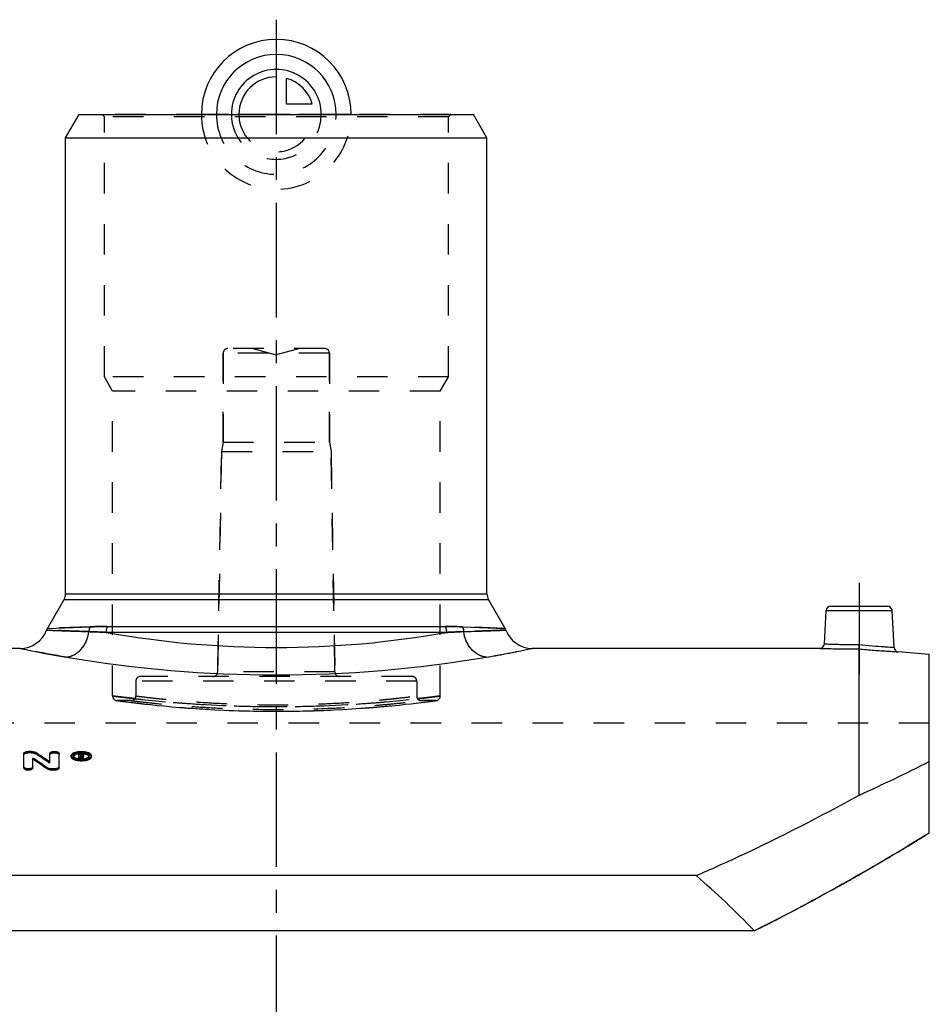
# Model space of a CAD drawing. Header units: millimetres. Extents: x 0 to 1000, y 0 to 1000.
# Tile 3 of 3: x 456 to 651, y 500 to 710. Entities that reach past the tile are written whole.
import ezdxf

# ---------------------------------------------------------------- set-up
doc = ezdxf.new("R2010")
doc.units = ezdxf.units.MM
doc.header["$LTSCALE"] = 65.185185
doc.linetypes.add('CENTER', pattern=[0.6, 0.375, -0.075, 0.075, -0.075])
doc.linetypes.add('HIDDEN', pattern=[0.2, 0.1, -0.1])
for name, color, linetype in [('ACHSEN_S', 7, 'CONTINUOUS'), ('FASEN', 7, 'CONTINUOUS'), ('KOERPER', 7, 'CONTINUOUS'), ('KONST.EL_MIT_GEO', 7, 'CONTINUOUS'), ('KURVEN', 7, 'CONTINUOUS')]:
    doc.layers.add(name, color=color, linetype=linetype)

msp = doc.modelspace()

# ---------------------------------------------------------------- linework, layer by layer
at = {"layer": 'ACHSEN_S', "color": 2, "linetype": 'CENTER'}
msp.add_line((511, 710.22), (511, 289.78), dxfattribs=at)
at = {"layer": 'FASEN', "color": 7, "linetype": 'Continuous'}
for p, q in [((466, 685), (468.89, 690)), ((468.89, 690), (553.11, 690)), ((556, 685), (553.11, 690)), ((466, 685), (556, 685)), ((650.5, 574.69), (643.87, 575.27))]:
    msp.add_line(p, q, dxfattribs=at)
at = {"layer": 'KOERPER', "color": 7, "linetype": 'Continuous'}
for p, q in [((466, 587.67), (466, 685)), ((556, 587.67), (556, 685)), ((456.32, 576), (394.92, 576)), ((627.08, 576), (565.68, 576))]:
    msp.add_line(p, q, dxfattribs=at)
at = {"layer": 'KOERPER', "color": 8, "linetype": 'HIDDEN'}
for p, q in [((499.65, 620), (499.65, 639)), ((522.35, 620), (522.35, 639)), ((499.65, 620), (499.3, 618)), ((499.65, 620), (522.35, 620)), ((522.35, 620), (522.7, 618)), ((498.48, 570.98), (499.3, 618)), ((499.3, 618), (522.7, 618)), ((523.52, 570.98), (522.7, 618)), ((481, 569), (481, 565.83)), ((541, 569), (541, 565.83)), ((480, 564.83), (477.04, 564.83)), ((545.04, 564.83), (542, 564.83)), ((650.5, 560), (371.5, 560))]:
    msp.add_line(p, q, dxfattribs=at)
at = {"layer": 'KOERPER', "color": 2, "linetype": 'CENTER'}
msp.add_line((635.5, 590), (635.5, 570.39), dxfattribs=at)
at = {"layer": 'KONST.EL_MIT_GEO', "color": 8, "linetype": 'HIDDEN'}
for p, q in [((474.27, 689.5), (473.77, 690)), ((548.31, 690), (473.77, 690)), ((547.81, 689.5), (548.31, 690)), ((474.27, 634), (474.27, 689.5)), ((547.81, 689.5), (474.27, 689.5)), ((547.81, 634), (547.81, 689.5)), ((521.35, 640), (500.65, 640)), ((506, 640), (511, 638.66)), ((516, 640), (511, 638.66)), ((499.65, 639), (499.65, 620)), ((522.35, 639), (499.65, 639)), ((522.35, 639), (522.35, 620)), ((476.04, 630.93), (474.27, 634)), ((547.81, 634), (474.27, 634)), ((546.04, 630.93), (547.81, 634)), ((476.04, 565.83), (476.04, 630.93)), ((546.04, 630.93), (476.04, 630.93)), ((546.04, 565.83), (546.04, 630.93)), ((499.3, 618), (498.48, 570.98)), ((522.7, 618), (523.52, 570.98)), ((471.22, 580.6), (462.11, 580.27)), ((559.89, 580.27), (550.78, 580.6)), ((540, 570), (482, 570)), ((523.52, 570.98), (498.48, 570.98)), ((481, 569), (481, 565.83)), ((541, 569), (481, 569)), ((541, 569), (541, 565.83)), ((476.91, 564.84), (476.98, 564.83)), ((476.98, 564.83), (478.28, 564.66)), ((478.28, 564.66), (479.75, 564.48)), ((479.75, 564.48), (481.19, 564.31)), ((481.19, 564.31), (482.89, 564.11)), ((482.89, 564.11), (484.18, 563.98)), ((484.18, 563.98), (485.57, 563.83)), ((485.57, 563.83), (487.07, 563.69)), ((487.07, 563.69), (488.66, 563.54)), ((488.66, 563.54), (490.35, 563.4)), ((490.35, 563.4), (492.12, 563.26)), ((530.86, 563.33), (532.59, 563.47)), ((532.59, 563.47), (534.23, 563.62)), ((534.23, 563.62), (535.77, 563.76)), ((535.77, 563.76), (537.22, 563.9)), ((537.22, 563.9), (538.56, 564.05)), ((538.56, 564.05), (539.78, 564.18)), ((539.78, 564.18), (541.4, 564.37)), ((541.4, 564.37), (542.75, 564.53)), ((542.75, 564.53), (544.09, 564.7)), ((544.09, 564.7), (545.17, 564.84)), ((492.12, 563.26), (493.96, 563.13)), ((493.96, 563.13), (495.88, 563.01)), ((495.88, 563.01), (497.85, 562.9)), ((497.85, 562.9), (499.88, 562.81)), ((525.22, 562.96), (527.17, 563.07)), ((527.17, 563.07), (529.05, 563.2)), ((529.05, 563.2), (530.86, 563.33)), ((458.03, 553.71), (458.03, 553.99)), ((458.69, 553.71), (458.03, 553.71)), ((458.69, 553.71), (458.69, 553.99)), ((459.53, 553.52), (459.53, 553.8)), ((467.7, 552.83), (467.7, 553.1)), ((469.27, 553.31), (468.85, 553.31)), ((469.18, 553.02), (469.18, 553.16)), ((469.27, 552.89), (469.18, 552.89)), ((469.27, 553.44), (469.27, 553.58)), ((469.27, 552.89), (469.27, 553.16)), ((469.51, 552.99), (469.51, 553.26)), ((469.6, 552.79), (469.6, 553.07)), ((471, 552.83), (471, 553.1)), ((462.62, 551.46), (462.62, 551.73)), ((468.85, 552.35), (468.85, 552.44)), ((469.18, 552.35), (468.85, 552.35)), ((469.18, 552.35), (469.18, 552.41)), ((469.5, 552.35), (469.47, 552.41)), ((469.5, 552.35), (469.5, 552.41)), ((469.84, 552.35), (469.5, 552.35)), ((469.84, 552.35), (469.84, 552.44)), ((641.77, 531.3), (642.19, 531.56)), ((632.07, 525.71), (632.32, 525.86))]:
    msp.add_line(p, q, dxfattribs=at)
at = {"layer": 'KONST.EL_MIT_GEO', "color": 7, "linetype": 'Continuous'}
for p, q in [((466, 587.67), (556, 587.67)), ((462.11, 580.27), (465.67, 586.42)), ((465.67, 586.42), (556.33, 586.42)), ((559.89, 580.27), (556.33, 586.42)), ((629.45, 585), (641.55, 585)), ((628.08, 576.95), (628.45, 584.05)), ((628.45, 584.05), (642.55, 584.05)), ((642.96, 576.21), (642.55, 584.05)), ((462.11, 580.27), (471.22, 580.6)), ((474.89, 580.65), (547.11, 580.65)), ((550.78, 580.6), (559.89, 580.27)), ((547.35, 579.4), (474.65, 579.4)), ((635.5, 544.66), (635.5, 575.86)), ((650.5, 536.57), (650.5, 574.69)), ((457.04, 550.42), (457.04, 553.58)), ((458.69, 553.99), (458.03, 553.99)), ((462.62, 551.73), (462.62, 553.58)), ((464.61, 550.42), (464.61, 553.58)), ((467.2, 552.83), (467.2, 553.1)), ((468.85, 552.44), (468.85, 553.58)), ((469.27, 553.58), (468.85, 553.58)), ((469.18, 553.16), (469.18, 553.44)), ((469.27, 553.44), (469.18, 553.44)), ((469.27, 553.17), (469.18, 553.17)), ((469.27, 553.16), (469.18, 553.16)), ((469.18, 552.41), (469.18, 553.02)), ((469.29, 553.02), (469.18, 553.02)), ((469.27, 553.17), (469.27, 553.44)), ((469.29, 552.75), (469.29, 553.02)), ((469.51, 553.26), (469.51, 553.34)), ((469.85, 552.99), (469.85, 553.34)), ((471.5, 552.83), (471.5, 553.1)), ((459.02, 550.42), (459.02, 552.58)), ((469.18, 552.62), (468.85, 552.62)), ((469.29, 552.75), (469.18, 552.75)), ((469.31, 552.7), (469.29, 552.75)), ((469.5, 552.41), (469.5, 552.62)), ((469.84, 552.62), (469.5, 552.62)), ((469.84, 552.44), (469.84, 552.62)), ((462.11, 550.19), (462.11, 550.46)), ((462.95, 549.99), (462.95, 550.26)), ((463.61, 550.26), (462.95, 550.26)), ((463.61, 549.99), (462.95, 549.99)), ((463.61, 549.99), (463.61, 550.26)), ((600.69, 527.49), (421.31, 527.49)), ((613.13, 515.68), (408.87, 515.68))]:
    msp.add_line(p, q, dxfattribs=at)
at = {"layer": 'KONST.EL_MIT_GEO', "color": 8, "linetype": 'HIDDEN'}
msp.add_lwpolyline([(499.88, 562.81), (500.91, 562.76), (501.95, 562.72), (503, 562.69), (504.05, 562.66), (505.12, 562.63), (506.19, 562.61), (507.26, 562.59), (508.34, 562.58), (509.42, 562.57), (510.5, 562.56), (511.58, 562.56), (512.66, 562.57), (513.74, 562.58), (514.82, 562.59), (515.9, 562.61), (516.96, 562.63), (518.03, 562.66), (519.08, 562.69), (520.13, 562.72), (521.17, 562.76), (522.2, 562.81), (523.22, 562.85), (525.22, 562.96)], dxfattribs=at)
for centre, radius, start, end in [((500.65, 639), 1, 90, 180), ((521.35, 639), 1, 0, 90), ((522.66, 773.31), 201.95, 279.469, 282.3003), ((482, 569), 1, 90, 180), ((497.48, 571), 1, 270, 359), ((524.52, 571), 1, 181, 270), ((540, 569), 1, 0, 90), ((477.04, 565.83), 1, 180, 269.9999), ((480, 565.83), 1, 269.9998, 0), ((542, 565.83), 1, 180, 270.0002), ((545.04, 565.83), 1, 270.0001, 0), ((511.04, 834), 270.44, 263.5829, 276.4012), ((352.76, 390.51), 194.86, 55.6817, 56.7749), ((467.99, 552.83), 0.292, 170.3979, 180.0034), ((469.31, 549.98), 3.53, 97.3831, 97.5716), ((469.33, 549.79), 3.72, 94.0918, 97.3573), ((469.35, 549.52), 3.99, 89.1706, 94.1089), ((469.27, 552.56), 0.611, 87.5618, 90.0197), ((469.27, 552.62), 0.55, 82.1625, 87.5822), ((469.35, 549.53), 3.98, 85.891, 89.1815), ((469.36, 549.65), 3.86, 84.7451, 85.8879), ((470.71, 552.83), 0.291, 359.9969, 9.623), ((350.85, 489.41), 134.61, 27.8749, 28.0905), ((469.48, 553.29), 0.507, 295.5968, 297.8683), ((467.97, 914.45), 405.97, 294.3729, 296.7194), ((354.16, 1017.74), 565.1, 300.8619, 301.6277), ((366.73, 996.74), 540.63, 300.6323, 300.8603), ((379.84, 974.47), 514.78, 300.1431, 300.2825), ((376.72, 979.81), 520.97, 300.2825, 300.4148), ((373.06, 986.05), 528.21, 300.4149, 300.5788), ((393.57, 950.63), 487.27, 299.3398, 299.9765), ((383.16, 968.74), 508.16, 299.9721, 300.1432), ((402.53, 934.69), 468.99, 299.046, 299.3038), ((418.52, 905.58), 435.77, 297.7647, 298.9583), ((437.14, 870.03), 395.65, 296.4117, 297.7768)]:
    msp.add_arc(centre, radius, start, end, dxfattribs=at)
at = {"layer": 'KONST.EL_MIT_GEO', "color": 7, "linetype": 'Continuous'}
for centre, radius, start, end in [((463.5, 587.67), 2.5, 330, 360), ((558.5, 587.67), 2.5, 180, 210), ((629.45, 584), 1, 90, 177), ((641.55, 584), 1, 3, 90), ((464.28, 579.02), 2.5, 150, 159.4511), ((557.72, 579.02), 2.5, 20.5489, 30), ((456.32, 582), 6, 270, 339.4511), ((511.22, 785.67), 209.49, 259.9455, 269.9402), ((510.78, 785.67), 209.49, 270.0598, 280.0545), ((565.68, 582), 6, 200.5489, 270), ((499.34, 773.31), 201.95, 257.6997, 260.531), ((627.08, 577), 1, 269.9995, 357), ((643.96, 576.26), 1, 183, 265.0005), ((511.29, 840.84), 270.52, 260.3871, 269.9383), ((510.71, 840.84), 270.52, 270.0617, 279.6129), ((352.68, 390.86), 194.85, 55.6506, 56.7443), ((467.98, 553.1), 0.281, 179.7647, 189.5302), ((469.27, 553.77), 0.608, 270.0754, 272.5816), ((469.38, 549.86), 3.65, 82.372, 84.7592), ((469.74, 552.99), 0.101, 348.9952, 359.9709), ((469.4, 550.01), 3.49, 82.1624, 82.355), ((470.72, 553.1), 0.28, 350.5025, 0.2553), ((347.75, 387.04), 199.46, 55.0158, 56.0924), ((347.84, 386.71), 199.47, 55.0472, 56.1234), ((469.35, 557.19), 4.99, 263.577, 275.7479), ((469.34, 556.13), 3.72, 264.004, 265.7532), ((469.35, 556.27), 3.86, 265.7586, 269.1698), ((469.35, 556.32), 3.91, 269.1554, 272.5511), ((350.42, 489.36), 134.71, 27.9068, 28.0474), ((469.36, 556.23), 3.82, 272.5538, 274.2653), ((469.37, 556.05), 3.64, 274.2422, 277.7853), ((472.39, 905.2), 395.72, 294.3425, 296.7498)]:
    msp.add_arc(centre, radius, start, end, dxfattribs=at)
for centre, major_axis, ratio, start_param, end_param in [((469.5, 319), (-24.89, 257.25), 0.199452, -0.451695, -0.447939), ((469.84, 319), (-24.89, 257.25), 0.199452, 5.83149, 5.835661), ((511, 310), (0, 253.29), 0.690905, -0.623153, -0.538136)]:
    msp.add_ellipse(centre, major_axis=major_axis, ratio=ratio, start_param=start_param, end_param=end_param, dxfattribs=at)
at = {"layer": 'KONST.EL_MIT_GEO', "color": 8, "linetype": 'HIDDEN'}
for points, knots in [([(471.22, 580.6), (471.18, 580.52), (471.05, 580.19), (470.98, 579.83), (470.97, 579.56)], [0, 0, 0, 0, 0.245578, 1, 1, 1, 1]), ([(474.89, 580.65), (474.57, 580.65), (473.35, 580.65), (472.12, 580.63), (471.22, 580.6)], [0, 0, 0, 0, 0.262532, 1, 1, 1, 1]), ([(474.89, 580.65), (474.85, 580.56), (474.71, 580.16), (474.65, 579.72), (474.65, 579.4)], [0, 0, 0, 0, 0.244079, 1, 1, 1, 1]), ([(550.78, 580.6), (550.49, 580.61), (549.27, 580.64), (548.04, 580.65), (547.11, 580.65)], [0, 0, 0, 0, 0.237349, 1, 1, 1, 1]), ([(547.11, 580.65), (547.15, 580.56), (547.29, 580.16), (547.35, 579.72), (547.35, 579.4)], [0, 0, 0, 0, 0.244079, 1, 1, 1, 1]), ([(550.78, 580.6), (550.82, 580.52), (550.95, 580.19), (551.02, 579.83), (551.03, 579.56)], [0, 0, 0, 0, 0.245579, 1, 1, 1, 1]), ([(470.97, 579.56), (470.27, 579.58), (468.97, 579.63), (467.16, 579.69), (465.81, 579.74), (464.86, 579.78), (464.26, 579.8), (463.72, 579.82), (463.25, 579.84), (462.86, 579.86), (462.58, 579.87), (462.38, 579.88), (462.27, 579.88), (462.17, 579.88), (462.09, 579.89), (462.02, 579.89), (461.98, 579.89), (461.96, 579.89), (461.95, 579.89), (461.94, 579.89), (461.94, 579.89), (461.94, 579.89)], [0, 0, 0, 0, 0.230017, 0.431678, 0.603872, 0.67865, 0.745758, 0.805126, 0.856689, 0.9004, 0.936215, 0.951151, 0.964103, 0.975067, 0.98404, 0.991021, 0.996009, 0.997755, 0.999002, 0.99975, 1, 1, 1, 1]), ([(466.12, 574.12), (466.71, 574.17), (467.92, 574.55), (469.42, 575.78), (470.51, 577.51), (470.88, 578.86), (470.97, 579.56)], [0, 0, 0, 0, 0.227091, 0.470667, 0.730738, 1, 1, 1, 1]), ([(474.65, 579.4), (474.32, 579.42), (473.1, 579.48), (471.87, 579.53), (470.97, 579.56)], [0, 0, 0, 0, 0.262934, 1, 1, 1, 1]), ([(551.03, 579.56), (550.74, 579.55), (549.52, 579.51), (548.29, 579.45), (547.35, 579.4)], [0, 0, 0, 0, 0.236892, 1, 1, 1, 1]), ([(560.06, 579.89), (560.05, 579.9), (560.02, 579.89), (559.98, 579.89), (559.88, 579.89), (559.72, 579.88), (559.46, 579.87), (559.14, 579.86), (558.57, 579.83), (557.67, 579.8), (556.4, 579.75), (554.84, 579.69), (553.03, 579.63), (551.73, 579.58), (551.03, 579.56)], [0, 0, 0, 0, 0.003991, 0.008979, 0.01596, 0.035897, 0.063785, 0.099601, 0.143311, 0.254243, 0.396128, 0.568323, 0.769984, 1, 1, 1, 1]), ([(555.88, 574.12), (555.29, 574.17), (554.08, 574.55), (552.58, 575.78), (551.49, 577.51), (551.12, 578.86), (551.03, 579.56)], [0, 0, 0, 0, 0.227091, 0.470667, 0.730738, 1, 1, 1, 1]), ([(466.12, 574.12), (463.66, 574.53), (460.39, 575.14), (457.14, 575.82), (456.32, 576)], [0, 0, 0, 0, 0.748447, 1, 1, 1, 1]), ([(635.5, 575.86), (635.5, 575.96), (635.52, 576.27), (635.53, 576.59), (635.54, 576.81)], [0, 0, 0, 0, 0.30149, 1, 1, 1, 1]), ([(476.04, 565.83), (476.04, 565.83), (476.06, 565.83), (476.09, 565.82), (476.14, 565.82), (476.22, 565.81), (476.31, 565.8), (476.48, 565.77), (476.74, 565.74), (477.12, 565.69), (477.58, 565.64), (478.12, 565.57), (478.99, 565.47), (480.28, 565.32), (482.03, 565.12), (484.07, 564.91), (486.37, 564.69), (488.9, 564.47), (492.68, 564.18), (497.81, 563.86), (504.29, 563.62), (511.04, 563.53), (517.79, 563.62), (524.27, 563.86), (529.4, 564.18), (533.18, 564.47), (535.71, 564.69), (538.01, 564.91), (540.05, 565.12), (541.8, 565.32), (543.09, 565.47), (543.96, 565.57), (544.5, 565.64), (544.96, 565.69), (545.34, 565.74), (545.6, 565.77), (545.77, 565.8), (545.86, 565.81), (545.94, 565.82), (545.99, 565.82), (546.02, 565.83), (546.04, 565.83), (546.04, 565.83)], [0, 0, 0, 0, 0.000152, 0.000607, 0.001365, 0.002426, 0.003788, 0.005452, 0.009677, 0.01509, 0.021676, 0.029419, 0.038297, 0.059368, 0.084672, 0.113958, 0.146938, 0.183293, 0.222674, 0.308993, 0.402626, 0.5, 0.597374, 0.691007, 0.777326, 0.816707, 0.853062, 0.886042, 0.915328, 0.940632, 0.961703, 0.970581, 0.978324, 0.98491, 0.990323, 0.994548, 0.996212, 0.997574, 0.998635, 0.999393, 0.999848, 1, 1, 1, 1]), ([(480.81, 565.26), (480.45, 565.3), (479.76, 565.38), (478.8, 565.49), (477.98, 565.59), (477.3, 565.67), (476.83, 565.73), (476.53, 565.77), (476.36, 565.79), (476.22, 565.81), (476.13, 565.82), (476.07, 565.83), (476.05, 565.83), (476.04, 565.83)], [0, 0, 0, 0, 0.229808, 0.431207, 0.603261, 0.745166, 0.856252, 0.900062, 0.935981, 0.963965, 0.983974, 0.99599, 1, 1, 1, 1]), ([(481, 565.83), (481, 565.83), (481.02, 565.83), (481.04, 565.83), (481.09, 565.82), (481.15, 565.81), (481.23, 565.8), (481.38, 565.78), (481.6, 565.76), (481.92, 565.72), (482.32, 565.67), (482.78, 565.61), (483.53, 565.53), (484.63, 565.4), (486.14, 565.24), (487.89, 565.06), (489.85, 564.88), (492.03, 564.7), (495.27, 564.46), (499.66, 564.2), (505.22, 563.99), (511, 563.92), (516.78, 563.99), (522.34, 564.2), (526.73, 564.46), (529.97, 564.7), (532.15, 564.88), (534.11, 565.06), (535.86, 565.24), (537.37, 565.4), (538.47, 565.53), (539.22, 565.61), (539.68, 565.67), (540.08, 565.72), (540.4, 565.76), (540.65, 565.79), (540.82, 565.81), (540.91, 565.82), (540.96, 565.83), (540.98, 565.83), (541, 565.83), (541, 565.83)], [0, 0, 0, 0, 0.000152, 0.000607, 0.001364, 0.002425, 0.003787, 0.005449, 0.009673, 0.015084, 0.021668, 0.029408, 0.038283, 0.059348, 0.084648, 0.113931, 0.146908, 0.183263, 0.222646, 0.308973, 0.402616, 0.5, 0.597384, 0.691027, 0.777354, 0.816737, 0.853092, 0.886069, 0.915352, 0.940652, 0.961717, 0.970592, 0.978332, 0.984916, 0.990327, 0.994551, 0.997575, 0.998636, 0.999393, 0.999848, 1, 1, 1, 1]), ([(546.04, 565.83), (546.03, 565.83), (546.01, 565.83), (545.95, 565.82), (545.85, 565.81), (545.72, 565.79), (545.54, 565.77), (545.23, 565.73), (544.76, 565.67), (544.07, 565.58), (543.24, 565.48), (542.26, 565.37), (541.56, 565.29), (541.19, 565.25)], [0, 0, 0, 0, 0.004011, 0.016032, 0.036049, 0.064043, 0.099974, 0.143798, 0.254911, 0.396837, 0.568892, 0.770264, 1, 1, 1, 1]), ([(477.04, 564.83), (477.26, 564.8), (478.13, 564.69), (480.04, 564.45), (483.15, 564.08), (489.27, 563.46), (498.69, 562.78), (511.04, 562.46), (521.67, 562.73), (529.67, 563.23), (534.76, 563.66), (538.93, 564.08), (542.04, 564.45), (543.95, 564.69), (544.82, 564.8), (545.04, 564.83)], [0, 0, 0, 0, 0.009718, 0.038445, 0.084949, 0.147315, 0.309332, 0.499995, 0.690659, 0.77692, 0.852685, 0.915051, 0.961555, 0.990282, 1, 1, 1, 1]), ([(480, 564.83), (480.05, 564.83), (480.25, 564.8), (480.7, 564.75), (481.44, 564.66), (482.98, 564.49), (485.57, 564.21), (489.38, 563.86), (494.01, 563.5), (501.31, 563.09), (511, 562.86), (520.69, 563.09), (527.99, 563.5), (532.62, 563.86), (535.99, 564.17), (538.24, 564.4), (539.54, 564.55), (540.56, 564.66), (541.3, 564.75), (541.75, 564.8), (541.95, 564.83), (542, 564.83)], [0, 0, 0, 0, 0.002433, 0.009705, 0.021738, 0.038402, 0.084876, 0.147226, 0.222996, 0.309277, 0.5, 0.690723, 0.777004, 0.852774, 0.915124, 0.940479, 0.961598, 0.978262, 0.990295, 0.997567, 1, 1, 1, 1]), ([(457.04, 553.31), (457.04, 553.44), (457.32, 553.61), (457.66, 553.69), (457.91, 553.71), (458.03, 553.71)], [0, 0, 0, 0, 0.364606, 0.660749, 1, 1, 1, 1]), ([(458.69, 553.71), (458.85, 553.71), (459.14, 553.68), (459.43, 553.59), (459.53, 553.52)], [0, 0, 0, 0, 0.555828, 1, 1, 1, 1]), ([(462.62, 553.31), (462.62, 553.44), (462.9, 553.61), (463.25, 553.69), (463.62, 553.72), (463.98, 553.69), (464.33, 553.61), (464.61, 553.44), (464.61, 553.31)], [0, 0, 0, 0, 0.181657, 0.331804, 0.499914, 0.669459, 0.81819, 1, 1, 1, 1]), ([(467.2, 552.83), (467.2, 553.12), (467.67, 553.41), (468.17, 553.57), (468.68, 553.68), (469.35, 553.73), (470.03, 553.68), (470.54, 553.57), (471.03, 553.41), (471.5, 553.12), (471.5, 552.83)], [0, 0, 0, 0, 0.182165, 0.252157, 0.331155, 0.499962, 0.669238, 0.748141, 0.817822, 1, 1, 1, 1]), ([(469.27, 553.31), (469.34, 553.31), (469.48, 553.29), (469.68, 553.25), (469.85, 553.15), (469.85, 553.07)], [0, 0, 0, 0, 0.337088, 0.634774, 1, 1, 1, 1]), ([(469.27, 552.89), (469.3, 552.89), (469.36, 552.89), (469.45, 552.91), (469.51, 552.95), (469.51, 552.99)], [0, 0, 0, 0, 0.338425, 0.63379, 1, 1, 1, 1]), ([(469.48, 553.12), (469.48, 553.12), (469.46, 553.14), (469.43, 553.14), (469.41, 553.15)], [0, 0, 0, 0, 0.216529, 1, 1, 1, 1]), ([(469.51, 553.07), (469.51, 553.08), (469.5, 553.1), (469.49, 553.12), (469.48, 553.12)], [0, 0, 0, 0, 0.703367, 1, 1, 1, 1]), ([(467.7, 552.83), (467.7, 552.78), (467.73, 552.68), (467.83, 552.55), (467.99, 552.43), (468.28, 552.29), (468.74, 552.17), (469.35, 552.12), (469.96, 552.17), (470.42, 552.29), (470.72, 552.43), (470.87, 552.55), (470.98, 552.68), (471, 552.78), (471, 552.83)], [0, 0, 0, 0, 0.035888, 0.078225, 0.129156, 0.188621, 0.334214, 0.500042, 0.665028, 0.811414, 0.87077, 0.92139, 0.963809, 1, 1, 1, 1]), ([(469.7, 552.83), (469.7, 552.83), (469.66, 552.81), (469.63, 552.8), (469.6, 552.79)], [0, 0, 0, 0, 0.231323, 1, 1, 1, 1])]:
    msp.add_open_spline(points, degree=3, knots=knots, dxfattribs=at)
at = {"layer": 'KONST.EL_MIT_GEO', "color": 7, "linetype": 'Continuous'}
for points, knots in [([(471.22, 580.6), (471.18, 580.52), (471.05, 580.19), (470.98, 579.83), (470.97, 579.56)], [0, 0, 0, 0, 0.245579, 1, 1, 1, 1]), ([(471.22, 580.6), (471.51, 580.61), (472.73, 580.64), (473.96, 580.65), (474.89, 580.65)], [0, 0, 0, 0, 0.237349, 1, 1, 1, 1]), ([(474.89, 580.65), (474.85, 580.56), (474.71, 580.16), (474.65, 579.72), (474.65, 579.4)], [0, 0, 0, 0, 0.244079, 1, 1, 1, 1]), ([(547.11, 580.65), (547.15, 580.56), (547.29, 580.16), (547.35, 579.72), (547.35, 579.4)], [0, 0, 0, 0, 0.244079, 1, 1, 1, 1]), ([(547.11, 580.65), (547.43, 580.65), (548.65, 580.65), (549.88, 580.63), (550.78, 580.6)], [0, 0, 0, 0, 0.262532, 1, 1, 1, 1]), ([(550.78, 580.6), (550.82, 580.52), (550.95, 580.19), (551.02, 579.83), (551.03, 579.56)], [0, 0, 0, 0, 0.245578, 1, 1, 1, 1]), ([(461.94, 579.89), (461.95, 579.9), (461.98, 579.89), (462.02, 579.89), (462.12, 579.89), (462.28, 579.88), (462.54, 579.87), (462.86, 579.86), (463.43, 579.83), (464.33, 579.8), (465.6, 579.75), (467.16, 579.69), (468.97, 579.63), (470.27, 579.58), (470.97, 579.56)], [0, 0, 0, 0, 0.003991, 0.008979, 0.01596, 0.035897, 0.063785, 0.099601, 0.143311, 0.254243, 0.396128, 0.568323, 0.769984, 1, 1, 1, 1]), ([(466.12, 574.12), (466.71, 574.17), (467.92, 574.55), (469.42, 575.78), (470.51, 577.51), (470.88, 578.86), (470.97, 579.56)], [0, 0, 0, 0, 0.227091, 0.470667, 0.730738, 1, 1, 1, 1]), ([(470.97, 579.56), (471.26, 579.55), (472.48, 579.51), (473.71, 579.45), (474.65, 579.4)], [0, 0, 0, 0, 0.236892, 1, 1, 1, 1]), ([(547.35, 579.4), (547.68, 579.42), (548.9, 579.48), (550.13, 579.53), (551.03, 579.56)], [0, 0, 0, 0, 0.262934, 1, 1, 1, 1]), ([(551.03, 579.56), (551.73, 579.58), (553.03, 579.63), (554.84, 579.69), (556.19, 579.74), (557.14, 579.78), (557.74, 579.8), (558.28, 579.82), (558.75, 579.84), (559.14, 579.86), (559.42, 579.87), (559.62, 579.88), (559.73, 579.88), (559.83, 579.88), (559.91, 579.89), (559.98, 579.89), (560.02, 579.89), (560.04, 579.89), (560.05, 579.89), (560.06, 579.89), (560.06, 579.89), (560.06, 579.89)], [0, 0, 0, 0, 0.230017, 0.431678, 0.603872, 0.67865, 0.745758, 0.805126, 0.856689, 0.9004, 0.936215, 0.951151, 0.964103, 0.975067, 0.98404, 0.991021, 0.996009, 0.997755, 0.999002, 0.99975, 1, 1, 1, 1]), ([(555.88, 574.12), (555.29, 574.17), (554.08, 574.55), (552.58, 575.78), (551.49, 577.51), (551.12, 578.86), (551.03, 579.56)], [0, 0, 0, 0, 0.227091, 0.470667, 0.730738, 1, 1, 1, 1]), ([(555.88, 574.12), (558.34, 574.53), (561.61, 575.14), (564.86, 575.82), (565.68, 576)], [0, 0, 0, 0, 0.748447, 1, 1, 1, 1]), ([(627.08, 576), (627.09, 576), (627.15, 576), (627.27, 576), (627.47, 575.99), (627.75, 575.98), (628.1, 575.97), (628.71, 575.95), (629.63, 575.93), (630.89, 575.9), (632.87, 575.87), (634.43, 575.86), (635.5, 575.86)], [0, 0, 0, 0, 0.004833, 0.019281, 0.043202, 0.076357, 0.11842, 0.168973, 0.293494, 0.445071, 0.617856, 1, 1, 1, 1]), ([(628.08, 576.95), (628.09, 576.95), (628.14, 576.95), (628.24, 576.94), (628.42, 576.94), (628.79, 576.92), (629.42, 576.9), (630.33, 576.88), (631.45, 576.85), (633.21, 576.82), (634.59, 576.81), (635.54, 576.81)], [0, 0, 0, 0, 0.004822, 0.019236, 0.043104, 0.076196, 0.168679, 0.293118, 0.444709, 0.617607, 1, 1, 1, 1]), ([(635.5, 575.86), (635.5, 575.96), (635.52, 576.27), (635.53, 576.59), (635.54, 576.81)], [0, 0, 0, 0, 0.30149, 1, 1, 1, 1]), ([(635.54, 576.81), (636.48, 576.72), (638.23, 576.55), (640.29, 576.39), (641.63, 576.3), (642.31, 576.25), (642.72, 576.22), (642.91, 576.22), (642.96, 576.21)], [0, 0, 0, 0, 0.382373, 0.706835, 0.831291, 0.923793, 0.980762, 1, 1, 1, 1]), ([(635.5, 575.86), (636.57, 575.77), (638.11, 575.64), (640.09, 575.5), (641.34, 575.42), (642.25, 575.36), (642.86, 575.33), (643.21, 575.3), (643.48, 575.29), (643.68, 575.28), (643.8, 575.27), (643.86, 575.27), (643.87, 575.27)], [0, 0, 0, 0, 0.38226, 0.555021, 0.706576, 0.831074, 0.881617, 0.923669, 0.956813, 0.980726, 0.995169, 1, 1, 1, 1]), ([(457.04, 553.58), (457.04, 553.72), (457.26, 553.85), (457.49, 553.92), (457.72, 553.97), (457.91, 553.99), (458.03, 553.99)], [0, 0, 0, 0, 0.363614, 0.504674, 0.660886, 1, 1, 1, 1]), ([(458.69, 553.99), (458.85, 553.99), (459.14, 553.96), (459.43, 553.87), (459.53, 553.8)], [0, 0, 0, 0, 0.555956, 1, 1, 1, 1]), ([(462.62, 553.58), (462.62, 553.72), (462.9, 553.89), (463.24, 553.97), (463.61, 554), (463.98, 553.97), (464.33, 553.89), (464.61, 553.72), (464.61, 553.58)], [0, 0, 0, 0, 0.18187, 0.330364, 0.499997, 0.669633, 0.818126, 1, 1, 1, 1]), ([(467.2, 553.1), (467.2, 553.16), (467.24, 553.29), (467.37, 553.46), (467.57, 553.61), (467.96, 553.8), (468.56, 553.95), (469.35, 554.01), (470.14, 553.95), (470.75, 553.8), (471.13, 553.61), (471.33, 553.46), (471.47, 553.29), (471.5, 553.16), (471.5, 553.1)], [0, 0, 0, 0, 0.03597, 0.077562, 0.128016, 0.18817, 0.333734, 0.5, 0.666265, 0.811829, 0.871983, 0.922438, 0.96403, 1, 1, 1, 1]), ([(468.79, 552.23), (468.58, 552.26), (468.19, 552.33), (467.74, 552.49), (467.46, 552.67), (467.28, 552.83), (467.2, 553), (467.2, 553.1)], [0, 0, 0, 0, 0.336697, 0.621348, 0.738993, 0.839565, 1, 1, 1, 1]), ([(471, 553.1), (471, 553.15), (470.98, 553.25), (470.87, 553.38), (470.72, 553.49), (470.42, 553.64), (469.96, 553.75), (469.35, 553.8), (468.74, 553.75), (468.28, 553.64), (467.99, 553.49), (467.83, 553.38), (467.73, 553.25), (467.7, 553.15), (467.7, 553.1)], [0, 0, 0, 0, 0.03597, 0.077586, 0.128059, 0.188229, 0.333785, 0.5, 0.666215, 0.811772, 0.871941, 0.922413, 0.964031, 1, 1, 1, 1]), ([(467.7, 553.05), (467.71, 553.03), (467.74, 552.92), (467.82, 552.83), (467.89, 552.78)], [0, 0, 0, 0, 0.220071, 1, 1, 1, 1]), ([(467.9, 553.15), (467.88, 553.14), (467.81, 553.08), (467.76, 553.02), (467.73, 552.96)], [0, 0, 0, 0, 0.275854, 1, 1, 1, 1]), ([(468.84, 553.48), (468.65, 553.45), (468.32, 553.38), (468.01, 553.24), (467.9, 553.15)], [0, 0, 0, 0, 0.564996, 1, 1, 1, 1]), ([(469.5, 553.37), (469.48, 553.4), (469.4, 553.43), (469.32, 553.44), (469.27, 553.44)], [0, 0, 0, 0, 0.413729, 1, 1, 1, 1]), ([(469.29, 553.16), (469.34, 553.16), (469.42, 553.17), (469.51, 553.22), (469.51, 553.25)], [0, 0, 0, 0, 0.617745, 1, 1, 1, 1]), ([(469.47, 553.57), (469.5, 553.56), (469.55, 553.55), (469.59, 553.54), (469.6, 553.54)], [0, 0, 0, 0, 0.760594, 1, 1, 1, 1]), ([(469.51, 553.25), (469.51, 553.25), (469.51, 553.26), (469.51, 553.26), (469.51, 553.26)], [0, 0, 0, 0, 0.50363, 1, 1, 1, 1]), ([(469.6, 553.54), (469.63, 553.53), (469.73, 553.49), (469.85, 553.41), (469.85, 553.34)], [0, 0, 0, 0, 0.340351, 1, 1, 1, 1]), ([(469.73, 553.12), (469.72, 553.11), (469.68, 553.09), (469.64, 553.08), (469.6, 553.07)], [0, 0, 0, 0, 0.229046, 1, 1, 1, 1]), ([(469.84, 552.95), (469.83, 552.94), (469.81, 552.89), (469.76, 552.86), (469.72, 552.84)], [0, 0, 0, 0, 0.207916, 1, 1, 1, 1]), ([(469.84, 553.22), (469.83, 553.21), (469.81, 553.17), (469.77, 553.14), (469.73, 553.12)], [0, 0, 0, 0, 0.210516, 1, 1, 1, 1]), ([(471.5, 553.1), (471.5, 553), (471.42, 552.83), (471.23, 552.66), (471.03, 552.54), (470.79, 552.43), (470.39, 552.3), (470.07, 552.25), (469.85, 552.23)], [0, 0, 0, 0, 0.159354, 0.259887, 0.377755, 0.512843, 0.663517, 1, 1, 1, 1]), ([(470.81, 553.15), (470.69, 553.24), (470.39, 553.38), (470.06, 553.45), (469.88, 553.47)], [0, 0, 0, 0, 0.436705, 1, 1, 1, 1]), ([(470.97, 552.96), (470.96, 552.98), (470.92, 553.05), (470.86, 553.11), (470.81, 553.15)], [0, 0, 0, 0, 0.224805, 1, 1, 1, 1]), ([(470.81, 552.78), (470.84, 552.8), (470.92, 552.87), (470.99, 552.98), (471, 553.05)], [0, 0, 0, 0, 0.289841, 1, 1, 1, 1]), ([(471.5, 552.83), (471.5, 552.77), (471.47, 552.64), (471.33, 552.47), (471.13, 552.31), (470.74, 552.12), (470.14, 551.97), (469.35, 551.91), (468.56, 551.97), (467.96, 552.13), (467.58, 552.31), (467.37, 552.47), (467.24, 552.64), (467.2, 552.77), (467.2, 552.83)], [0, 0, 0, 0, 0.035982, 0.078357, 0.129202, 0.188665, 0.33464, 0.499961, 0.665742, 0.811321, 0.870842, 0.921929, 0.964246, 1, 1, 1, 1]), ([(467.89, 552.78), (468.02, 552.68), (468.37, 552.52), (468.74, 552.45), (468.95, 552.43)], [0, 0, 0, 0, 0.43873, 1, 1, 1, 1]), ([(469.86, 552.44), (470.05, 552.47), (470.38, 552.54), (470.7, 552.69), (470.81, 552.78)], [0, 0, 0, 0, 0.559451, 1, 1, 1, 1]), ([(459.02, 550.69), (459.02, 550.55), (458.81, 550.41), (458.58, 550.33), (458.35, 550.27), (458.03, 550.25), (457.72, 550.27), (457.49, 550.33), (457.26, 550.41), (457.04, 550.55), (457.04, 550.69)], [0, 0, 0, 0, 0.1852, 0.255315, 0.33265, 0.499997, 0.667347, 0.744682, 0.814795, 1, 1, 1, 1]), ([(459.02, 550.42), (459.02, 550.28), (458.81, 550.14), (458.58, 550.06), (458.34, 550), (458.03, 549.98), (457.72, 550), (457.49, 550.06), (457.26, 550.14), (457.04, 550.28), (457.04, 550.42)], [0, 0, 0, 0, 0.184941, 0.255458, 0.334038, 0.499919, 0.667217, 0.745409, 0.814911, 1, 1, 1, 1]), ([(462.95, 550.26), (462.79, 550.26), (462.5, 550.29), (462.22, 550.39), (462.11, 550.46)], [0, 0, 0, 0, 0.553779, 1, 1, 1, 1]), ([(462.95, 549.99), (462.79, 549.99), (462.5, 550.02), (462.22, 550.12), (462.11, 550.19)], [0, 0, 0, 0, 0.553731, 1, 1, 1, 1]), ([(464.61, 550.69), (464.6, 550.55), (464.39, 550.41), (464.16, 550.33), (463.93, 550.27), (463.74, 550.26), (463.61, 550.26)], [0, 0, 0, 0, 0.370434, 0.510659, 0.665309, 1, 1, 1, 1]), ([(464.61, 550.42), (464.61, 550.28), (464.39, 550.14), (464.16, 550.06), (463.93, 550), (463.74, 549.99), (463.61, 549.99)], [0, 0, 0, 0, 0.371133, 0.511411, 0.665194, 1, 1, 1, 1]), ([(600.69, 527.49), (603.84, 528.84), (615.64, 534.14), (627.16, 540.07), (635.5, 544.66)], [0, 0, 0, 0, 0.264305, 1, 1, 1, 1]), ([(650.5, 536.57), (644.77, 533.05), (632.49, 525.77), (619.89, 519.04), (613.13, 515.68)], [0, 0, 0, 0, 0.471126, 1, 1, 1, 1])]:
    msp.add_open_spline(points, degree=3, knots=knots, dxfattribs=at)
at = {"layer": 'KONST.EL_MIT_GEO', "color": 8, "linetype": 'HIDDEN'}
for points in [[(467.73, 552.96), (467.72, 552.94), (467.71, 552.91), (467.71, 552.88)], [(469.41, 553.15), (469.39, 553.16), (469.37, 553.16), (469.35, 553.16)], [(471, 552.88), (470.99, 552.91), (470.98, 552.94), (470.97, 552.96)], [(629.51, 524.29), (629.75, 524.42), (629.99, 524.55), (630.23, 524.69)]]:
    msp.add_open_spline(points, degree=3, dxfattribs=at)
at = {"layer": 'KONST.EL_MIT_GEO', "color": 7, "linetype": 'Continuous'}
for points in [[(469.27, 553.58), (469.33, 553.58), (469.4, 553.57), (469.47, 553.57)], [(469.51, 553.34), (469.51, 553.35), (469.51, 553.36), (469.5, 553.37)], [(469.85, 553.26), (469.85, 553.25), (469.84, 553.24), (469.84, 553.22)], [(469.84, 552.97), (469.84, 552.96), (469.84, 552.96), (469.84, 552.95)]]:
    msp.add_open_spline(points, degree=3, dxfattribs=at)
at = {"layer": 'KURVEN', "color": 40, "linetype": 'Continuous'}
for p, q in [((511, 699.6), (511, 690)), ((513.2, 692.2), (513.2, 697.69)), ((518.69, 692.2), (513.2, 692.2))]:
    msp.add_line(p, q, dxfattribs=at)
at = {"layer": 'KURVEN', "color": 8, "linetype": 'HIDDEN'}
msp.add_line((527, 690), (495, 690), dxfattribs=at)
at = {"layer": 'KURVEN', "color": 40, "linetype": 'Continuous'}
for radius, start, end in [(16, 0, 180), (12.8, 0, 180), (9.6, 0, 180.0001), (8, 90, 180.0001), (8, 15.962, 74.038)]:
    msp.add_arc((511, 690), radius, start, end, dxfattribs=at)
at = {"layer": 'KURVEN', "color": 8, "linetype": 'HIDDEN'}
for radius, start in [(16, 180), (12.8, 180), (9.6, 180.0001), (8, 180.0001)]:
    msp.add_arc((511, 690), radius, start, 360, dxfattribs=at)

doc.saveas('drawing.dxf')
